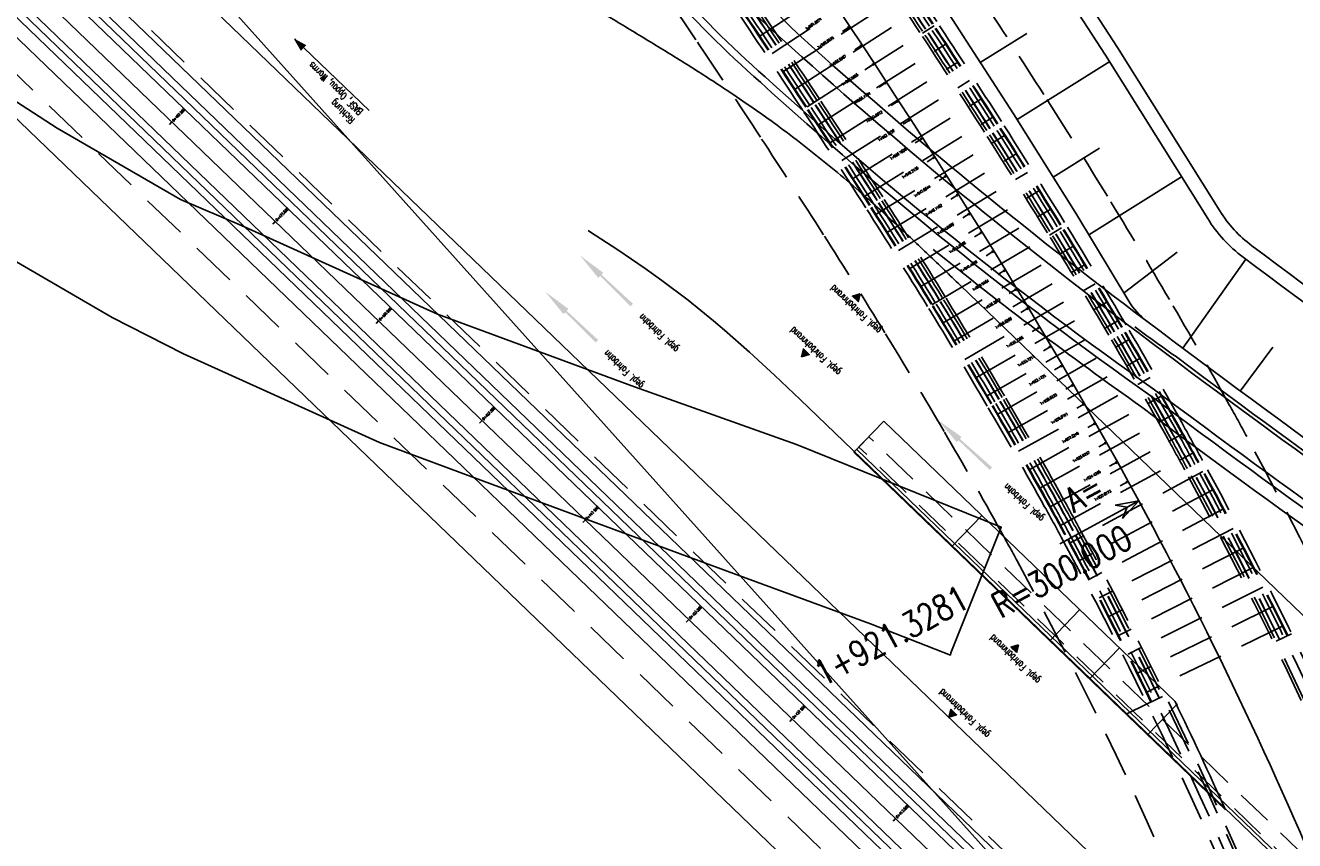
# Model space of a CAD drawing. Header units: metres. Extents: x 3458045 to 3462392, y 5482308 to 5484762.
# Tile 113 of 256: x 3459560 to 3459649, y 5483745 to 5483802. Entities that reach past the tile are written whole.
import ezdxf
from ezdxf.enums import TextEntityAlignment as Align

# ---------------------------------------------------------------- set-up
doc = ezdxf.new("R2010")
doc.units = ezdxf.units.M
for name, pattern in [('AUSGEZOGEN', [2, 1, 1]), ('STRICHPUNKT2', [12.7, 6.35, -3.175, 0, -3.175]), ('VERDECKT', [9.525, 6.35, -3.175]), ('VERDECKT2', [4.7625, 3.175, -1.5875])]:
    doc.linetypes.add(name, pattern=pattern)
doc.layers.get('0').update_dxf_attribs({"linetype": 'CONTINUOUS'})
for name, color, linetype in [('-SP_AXIS', 7, 'CONTINUOUS'), ('SP_ACHSE_8901', 7, 'CONTINUOUS'), ('SP_ACHSE_8911', 7, 'CONTINUOUS'), ('SP_AXIS', 7, 'CONTINUOUS'), ('SP_BAUGRUBE-VERBAU', 210, 'AUSGEZOGEN'), ('SP_Blockfugen', 2, 'STRICHPUNKT2'), ('SP_BW5xx-BrückenB44', 7, 'CONTINUOUS'), ('SP_BW5xx-StwRheinuferstraße', 7, 'CONTINUOUS'), ('SP_BW5xx-SÜRheinuferstraße', 7, 'CONTINUOUS'), ('SP_StadtbahnFluchtweg', 1, 'CONTINUOUS'), ('SP_TEXT', 2, 'CONTINUOUS'), ('SP_Trogwand_L7+8', 2, 'CONTINUOUS'), ('SP_Tunnelwand_L7+8', 2, 'VERDECKT2'), ('SP_Vb_Planung', 10, 'CONTINUOUS'), ('T__AXIS', 3, 'CONTINUOUS')]:
    doc.layers.add(name, color=color, linetype=linetype)
doc.styles.add('K_ISOCP', font='k_isocp.shx')
doc.styles.add('SIMPLEX8', font='simplexd.shx', dxfattribs={"width": 0.8})
doc.styles.add('SP_F', font='romans.shx', dxfattribs={"width": 0.7, "bigfont": 'sp_f.shx'})
doc.linetypes.add('EISENBAHN', pattern='A,0.15,[130,ltypeshp.shx,S=0.25,R=0,X=0,Y=0],0.15', length=0.3)

# ---------------------------------------------------------------- blocks, each defined once
blk = doc.blocks.new('kmr_i')
at = {"color": 1, "linetype": 'Continuous'}
blk.add_line((0, 0), (0, 1.416438), dxfattribs=at)
at = {"color": 1, "linetype": 'Continuous', "style": 'SIMPLEX8', "width": 0.8}
blk.add_attdef('STATION', text='', height=1, rotation=270.00005842, dxfattribs=at).set_placement((0, -0.50985), align=Align.MIDDLE_LEFT)
blk = doc.blocks.new('kmr_li')
at = {"color": 1, "linetype": 'Continuous'}
blk.add_line((0, 0), (0, 3.571), dxfattribs=at)
at = {"color": 1}
for p, q in [((0, 0), (-0.306, 0.907)), ((-0.306, 0.907), (0, 0.519)), ((0, 0), (0.306, 0.907)), ((0.306, 0.907), (0, 0.519))]:
    blk.add_line(p, q, dxfattribs=at)
at = {"color": 1, "linetype": 'Continuous', "style": 'K_ISOCP'}
blk.add_attdef('STATION', text='', height=1, rotation=270.0001, dxfattribs=at).set_placement((0, 4.404), align=Align.MIDDLE_RIGHT)
blk.add_attdef('PARAUL', text='', height=1, rotation=270.0001, dxfattribs=at).set_placement((-0.5, 1), align=Align.TOP_RIGHT)
blk.add_attdef('PARAOL', text='', height=1, rotation=270.0001, dxfattribs=at).set_placement((0.5, 1), align=Align.BOTTOM_RIGHT)

msp = doc.modelspace()

# ---------------------------------------------------------------- hatches: boundary and pattern name
at = {"layer": 'SP_BW5xx-StwRheinuferstraße'}
for points in [[(3459600.1, 5483784.5924), (3459600.2245, 5483784.7223), (3459602.356, 5483782.6106), (3459602.5221, 5483782.7839), (3459600.3214, 5483784.8234), (3459600.4459, 5483784.9534), (3459598.8289, 5483786.1566)], [(3459597.6722, 5483782.0713), (3459597.7967, 5483782.2013), (3459599.9282, 5483780.0896), (3459600.0942, 5483780.2629), (3459597.8936, 5483782.3024), (3459598.0181, 5483782.4323), (3459596.4011, 5483783.6356)], [(3459625.0756, 5483773.1415), (3459625.1972, 5483773.2741), (3459627.375, 5483771.2102), (3459627.5372, 5483771.3872), (3459625.2918, 5483773.3774), (3459625.4134, 5483773.51), (3459623.7701, 5483774.6771)]]:
    msp.add_hatch(color=154, dxfattribs=at).paths.add_polyline_path(points)
at = {"layer": 'SP_TEXT', "linetype": 'AUSGEZOGEN'}
h = msp.add_hatch(color=154, dxfattribs=at)
h.dxf.hatch_style = 1
h.paths.add_polyline_path([(3459578.9568, 5483801.2515), (3459579.4215, 5483800.4705), (3459579.7547, 5483800.8165)])
at = {"layer": 'SP_TEXT'}
h = msp.add_hatch(color=154, dxfattribs=at)
h.dxf.hatch_style = 1
h.paths.add_polyline_path([(3459618.3431, 5483783.4879), (3459618.2108, 5483782.9364), (3459617.8029, 5483783.3151)])
h = msp.add_hatch(color=154, dxfattribs=at)
h.dxf.hatch_style = 1
h.paths.add_polyline_path([(3459614.262, 5483779.091), (3459614.8022, 5483779.2638), (3459614.3944, 5483779.6425)])
h = msp.add_hatch(color=154, dxfattribs=at)
h.dxf.hatch_style = 1
h.paths.add_polyline_path([(3459629.3806, 5483759.0183), (3459629.2383, 5483758.4693), (3459628.8374, 5483758.8554)])
h = msp.add_hatch(color=154, dxfattribs=at)
h.dxf.hatch_style = 1
h.paths.add_polyline_path([(3459624.5249, 5483753.9762), (3459625.0681, 5483754.1391), (3459624.6673, 5483754.5252)])

# ---------------------------------------------------------------- linework, layer by layer
at = {"layer": '-SP_AXIS'}
msp.add_lwpolyline([(3459662.4741, 5483708.2387, 0.0548671), (3459637.7573, 5483769.0505), (3459637.017, 5483770.4113), (3459636.2698, 5483771.7684), (3459635.516, 5483773.1219), (3459634.7557, 5483774.4717), (3459633.9892, 5483775.818), (3459633.2167, 5483777.1608), (3459632.4382, 5483778.5002), (3459631.6541, 5483779.8363), (3459630.8645, 5483781.1691), (3459630.0696, 5483782.4988), (3459629.2695, 5483783.8255), (3459628.4646, 5483785.1491), (3459627.6549, 5483786.4699), (3459626.8406, 5483787.7878), (3459626.0219, 5483789.103), (3459625.1991, 5483790.4156), (3459624.3722, 5483791.7257), (3459623.5415, 5483793.0333), (3459622.7071, 5483794.3386), (3459621.8692, 5483795.6417), (3459621.0281, 5483796.9426), (3459620.1838, 5483798.2415), (3459619.3365, 5483799.5385), (3459618.4864, 5483800.8336), (3459617.6338, 5483802.1271), (3459616.7787, 5483803.4189)], format="xyb", dxfattribs=at)
at = {"layer": 'SP_ACHSE_8901'}
msp.add_lwpolyline([(3459478.4179, 5483881.5975), (3459663.5917, 5483703.287, -0.0763528), (3459773.4733, 5483559.3038, -0.0026415)], format="xyb", dxfattribs=at)
at = {"layer": 'SP_ACHSE_8911'}
msp.add_lwpolyline([(3459777.2173, 5483559.7474, 0.0769413), (3459666.0197, 5483705.8087), (3459480.8452, 5483884.1198, 0.0146052)], format="xyb", dxfattribs=at)
at = {"layer": 'SP_AXIS'}
for points in [[(3459462.9996, 5483888.6898), (3459657.2317, 5483701.6383, -0.0004357), (3459663.6067, 5483695.4918, -0.001307), (3459669.9603, 5483689.3232, -0.0021783), (3459676.2707, 5483683.1104, -0.0030497), (3459682.5157, 5483676.832, -0.003921), (3459688.6726, 5483670.4671, -0.0047924), (3459694.7177, 5483663.996, -0.0018941), (3459696.8141, 5483661.6896, -0.028225), (3459725.0993, 5483626.531, -0.0018941), (3459726.9033, 5483623.9892, -0.0047924), (3459731.9296, 5483616.6986, -0.003921), (3459736.8282, 5483609.3214, -0.0030497), (3459741.6235, 5483601.8767, -0.0021783), (3459746.3407, 5483594.3821, -0.001307), (3459751.0056, 5483586.8549, -0.0004357), (3459755.6442, 5483579.3114, 0.0003596)], [(3459777.2173, 5483559.7474, 0.0769413), (3459666.0197, 5483705.8087), (3459480.8452, 5483884.1198, 0.0146052)], [(3459478.4179, 5483881.5975), (3459663.5917, 5483703.287, -0.0763528), (3459773.4733, 5483559.3038, -0.0026415)], [(3459769.2766, 5483584.2553, -0.0008234), (3459761.9942, 5483596.2792, -0.0002745), (3459754.7382, 5483608.319, 0.0005709), (3459751.2476, 5483614.1058, 0.0017127), (3459747.7306, 5483619.8765, 0.0028544), (3459744.1611, 5483625.6149, 0.0039962), (3459740.5133, 5483631.3038, 0.0047547), (3459737.0195, 5483636.5476, 0.0377955), (3459708.7845, 5483671.9589, 0.0047547), (3459704.4503, 5483676.5326, 0.0039962), (3459699.7165, 5483681.3556, 0.0028544), (3459694.917, 5483686.1133, 0.0017127), (3459690.0743, 5483690.827, 0.0005709), (3459685.2101, 5483695.5185), (3459504.9574, 5483869.1071, 0.0004357)]]:
    msp.add_lwpolyline(points, format="xyb", dxfattribs=at)
at = {"layer": 'SP_BAUGRUBE-VERBAU'}
msp.add_lwpolyline([(3459341.468, 5484052.8071), (3459347.0418, 5484045.415, 0.0305905), (3459387.6199, 5483997.9406, 0.0033195), (3459392.6972, 5483992.7587, 0.0036712), (3459399.4886, 5483986.0199, 0.0028553), (3459406.3495, 5483979.3877, 0.0020395), (3459413.2575, 5483972.8395, 0.0012237), (3459420.1906, 5483966.353, 0.0004079), (3459427.1272, 5483959.9055, -0.0003675), (3459434.8098, 5483952.7653, -0.0011024), (3459442.4557, 5483945.6172, -0.0018373), (3459450.0438, 5483938.4392, -0.0025722), (3459457.5525, 5483931.2097, -0.002454), (3459463.2084, 5483925.6523, -0.014563), (3459493.0041, 5483894.304), (3459664.6047, 5483702.8955, -0.0455504)], format="xyb", dxfattribs=at)
at = {"layer": 'SP_Blockfugen', "color": 154}
msp.add_lwpolyline([(3459629.3806, 5483759.0183), (3459629.2383, 5483758.4693), (3459628.8374, 5483758.8554), (3459629.3806, 5483759.0183)], dxfattribs=at)
at = {"layer": 'SP_BW5xx-BrückenB44', "color": 96, "linetype": 'AUSGEZOGEN'}
for points in [[(3459637.722, 5483780.784, -0.023008), (3459613.5623, 5483800.6569, -0.064909), (3459601.3407, 5483814.5765, -0.0006717), (3459601.2648, 5483814.7115, 0.079679), (3459596.2735, 5483820.8038, 0.0949647), (3459592.5887, 5483823.4802, 0.1401329), (3459592.5887, 5483823.4802, 0.0028822)], [(3459698.6759, 5483729.9659, 0.3073351), (3459696.12, 5483737.5913, -0.0251875), (3459638.56, 5483776.3955, -0.0307851), (3459611.3954, 5483798.2346, -0.0652306), (3459598.5718, 5483812.8704, -0.001074), (3459598.4434, 5483813.0982, 0.0806273), (3459594.0369, 5483818.4429, 0.047882), (3459591.6909, 5483820.4249, 0.017869), (3459590.91, 5483820.9938, 0.017869)], [(3459699.1574, 5483729.8311, 0.3083193), (3459696.401, 5483738.0056, -0.0251997), (3459638.8545, 5483776.7996, -0.0307952), (3459611.7288, 5483798.6072, -0.0651832), (3459598.9977, 5483813.1329, -0.0010155), (3459598.8774, 5483813.3465, 0.0804592), (3459594.3811, 5483818.806, 0.0473664), (3459591.9879, 5483820.8275, 0.0176032), (3459591.1898, 5483821.4082, 0.0176032)], [(3459710.8095, 5483726.5695, 0.3192093), (3459703.0649, 5483748.1171, -0.0256012), (3459645.6329, 5483786.8412, -0.0921322), (3459643.409, 5483789.264), (3459636.2857, 5483800.6542), (3459631.7138, 5483807.7264), (3459631.2678, 5483808.3977, 0.3624318), (3459617.7567, 5483812.4142, 0.3624318)], [(3459709.8465, 5483726.839, 0.318733), (3459702.5204, 5483747.2776, -0.0255889), (3459645.0322, 5483786.0417, -0.0921322), (3459642.5611, 5483788.7338), (3459635.4419, 5483800.1176), (3459630.8774, 5483807.1782), (3459630.4349, 5483807.8443, 0.4142136), (3459616.5717, 5483810.6396), (3459617.7378, 5483811.4144)], [(3459638.3211, 5483781.5847, -0.0230131), (3459614.2273, 5483801.4038, -0.0119654), (3459603.9498, 5483811.7294, -0.0564028)], [(3459702.5278, 5483728.8877, 0.3132504), (3459698.3508, 5483740.917, -0.0264617), (3459638.3259, 5483781.5811, -0.0950915), (3459637.065, 5483782.9821), (3459633.442, 5483788.9821), (3459629.0285, 5483796.0395), (3459624.5208, 5483803.0122), (3459618.7325, 5483811.7243)], [(3459696.9028, 5483727.9193), (3459697.7247, 5483730.278, 0.3030608), (3459695.5553, 5483736.764, -0.0251621), (3459637.9712, 5483775.5871, -0.0160271), (3459623.4392, 5483786.5817, -0.0160271)], [(3459701.5648, 5483729.1572, 0.3121036), (3459697.7964, 5483740.0836, -0.0264455), (3459637.722, 5483780.784)]]:
    msp.add_lwpolyline(points, format="xyb", dxfattribs=at)
at = {"layer": 'SP_BW5xx-BrückenB44', "color": 96}
for points in [[(3459692.3904, 5483728.8078, -0.0739231), (3459673.0358, 5483739.2307, -0.0049605), (3459671.8027, 5483740.1713, -0.0094645), (3459669.1092, 5483742.3541, -0.0073612), (3459666.455, 5483744.6572, -0.005258), (3459663.8271, 5483747.0564, -0.0031548), (3459661.2078, 5483749.5297, -0.0010516), (3459658.5775, 5483752.0557), (3459625.3166, 5483784.0869, 0.0012739), (3459623.1155, 5483786.1994, 0.0038217), (3459620.8508, 5483788.3291, 0.0063696), (3459618.5035, 5483790.448, 0.0061131), (3459616.7615, 5483791.942, 0.0208499), (3459611.1219, 5483796.2701, 0.0061131), (3459609.228, 5483797.5663, 0.0063696), (3459606.5722, 5483799.2868, 0.0038217), (3459603.9292, 5483800.9235, 0.0012739), (3459601.3153, 5483802.5054, -0.0012739), (3459598.7472, 5483804.0597, -0.0038217), (3459596.2406, 5483805.6118, -0.0063696), (3459593.8111, 5483807.1856, -0.0061131), (3459592.1328, 5483808.3344, -0.0063985), (3459590.5827, 5483809.4543, -0.0063985)], [(3459701.8056, 5483729.0898, 0.3124056), (3459697.9352, 5483740.2918, -0.0252622), (3459640.4737, 5483779.0227, -0.0032924), (3459637.4762, 5483781.1718, -0.0032924)]]:
    msp.add_lwpolyline(points, format="xyb", dxfattribs=at)
at = {"layer": 'SP_BW5xx-BrückenB44', "color": 96, "linetype": 'AUSGEZOGEN'}
for points in [[(3459626.7169, 5483799.6152), (3459629.9494, 5483801.6368)], [(3459629.2795, 5483795.6381), (3459635.7446, 5483799.6813)], [(3459631.7896, 5483791.6244), (3459635.0222, 5483793.646)], [(3459634.2782, 5483787.5972), (3459640.7434, 5483791.6404)], [(3459636.7757, 5483783.5829), (3459640.427, 5483786.3991)], [(3459640.8258, 5483779.6962), (3459645.2174, 5483785.9026)], [(3459647.0973, 5483779.7693), (3459644.8359, 5483776.7096)], [(3459688.019, 5483716.3108), (3459687.9797, 5483716.3243), (3459685.3768, 5483717.3076), (3459682.8064, 5483718.3727), (3459680.2709, 5483719.5185), (3459677.7729, 5483720.744), (3459675.3149, 5483722.0478), (3459672.8994, 5483723.4286), (3459670.5287, 5483724.8852), (3459668.2052, 5483726.4159), (3459665.9395, 5483728.0136), (3459665.1049, 5483728.6296), (3459662.9223, 5483730.312), (3459660.8035, 5483732.0405), (3459658.7504, 5483733.7979), (3459656.756, 5483735.574), (3459654.8131, 5483737.3594), (3459652.9144, 5483739.1454), (3459651.0525, 5483740.9238), (3459649.3916, 5483742.5215), (3459618.1144, 5483772.6424)]]:
    msp.add_lwpolyline(points, dxfattribs=at)
at = {"layer": 'SP_BW5xx-BrückenB44', "color": 96}
msp.add_lwpolyline([(3459649.2287, 5483742.3522), (3459615.9707, 5483774.3806), (3459614.1684, 5483776.1121), (3459612.3954, 5483777.7915), (3459610.6418, 5483779.4059), (3459608.8907, 5483780.9503), (3459608.1255, 5483781.5988), (3459606.3535, 5483783.033), (3459604.54, 5483784.4083), (3459603.3749, 5483785.2452), (3459601.4689, 5483786.5442), (3459599.4889, 5483787.8236), (3459599.3866, 5483787.8873)], dxfattribs=at)
at = {"layer": 'SP_BW5xx-BrückenB44', "color": 96, "linetype": 'VERDECKT', "ltscale": 0.4, "flags": 128}
for points in [[(3459679.6369, 5483721.1829), (3459678.3253, 5483721.8263), (3459675.9012, 5483723.1121), (3459673.519, 5483724.4739), (3459671.1811, 5483725.9103), (3459668.8897, 5483727.42), (3459666.6504, 5483728.999), (3459665.8366, 5483729.5996), (3459663.6774, 5483731.264), (3459661.5827, 5483732.9729), (3459659.5495, 5483734.7132), (3459657.5711, 5483736.4751), (3459655.6404, 5483738.2493), (3459653.7502, 5483740.0273), (3459651.8933, 5483741.8009), (3459650.2339, 5483743.3971), (3459618.9572, 5483773.5175)], [(3459679.1965, 5483720.2851), (3459677.8706, 5483720.9355), (3459675.4186, 5483722.2361), (3459673.009, 5483723.6136), (3459670.6441, 5483725.0666), (3459668.3264, 5483726.5936), (3459666.0653, 5483728.188), (3459665.2344, 5483728.8012), (3459663.0559, 5483730.4804), (3459660.9414, 5483732.2055), (3459658.8918, 5483733.9599), (3459656.9002, 5483735.7335), (3459654.9595, 5483737.5169), (3459653.0623, 5483739.3015), (3459651.2013, 5483741.079), (3459649.5406, 5483742.6765), (3459618.2635, 5483772.7972)]]:
    msp.add_lwpolyline(points, dxfattribs=at)
at = {"layer": 'SP_BW5xx-SÜRheinuferstraße', "color": 96, "linetype": 'VERDECKT2'}
for p, q in [((3459611.3872, 5483801.4747), (3459620.171, 5483807.2276)), ((3459612.2108, 5483800.2412), (3459621.0116, 5483805.9679)), ((3459613.0307, 5483799.0052), (3459621.8485, 5483804.7057)), ((3459613.8469, 5483797.7668), (3459622.6816, 5483803.4411)), ((3459614.6594, 5483796.526), (3459623.511, 5483802.1739)), ((3459615.4683, 5483795.2827), (3459624.3366, 5483800.9043)), ((3459616.2734, 5483794.0371), (3459625.1584, 5483799.6323)), ((3459617.0748, 5483792.7891), (3459625.9765, 5483798.3578)), ((3459617.8725, 5483791.5386), (3459626.7907, 5483797.0809)), ((3459618.6665, 5483790.2859), (3459627.6011, 5483795.8015)), ((3459619.4568, 5483789.0307), (3459628.4078, 5483794.5198)), ((3459620.2433, 5483787.7733), (3459629.2106, 5483793.2357)), ((3459621.0261, 5483786.5135), (3459630.0095, 5483791.9492)), ((3459621.8051, 5483785.2513), (3459630.8047, 5483790.6603)), ((3459622.5803, 5483783.9869), (3459631.596, 5483789.369)), ((3459623.3518, 5483782.7201), (3459632.3835, 5483788.0754)), ((3459624.1196, 5483781.4511), (3459633.1671, 5483786.7795)), ((3459624.8835, 5483780.1798), (3459633.9469, 5483785.4813)), ((3459625.6437, 5483778.9062), (3459634.7227, 5483784.1807)), ((3459626.4, 5483777.6303), (3459635.4948, 5483782.8778)), ((3459627.1526, 5483776.3523), (3459636.2629, 5483781.5726)), ((3459627.9014, 5483775.0719), (3459637.0272, 5483780.2652)), ((3459628.6463, 5483773.7894), (3459637.7875, 5483778.9555)), ((3459629.3875, 5483772.5047), (3459638.544, 5483777.6435)), ((3459630.1248, 5483771.2177), (3459639.2965, 5483776.3293)), ((3459630.8582, 5483769.9286), (3459640.0452, 5483775.0129)), ((3459631.5879, 5483768.6373), (3459640.7899, 5483773.6942)), ((3459632.3137, 5483767.3438), (3459641.5307, 5483772.3733)), ((3459642.2209, 5483771.1014), (3459632.9802, 5483766.1155)), ((3459642.9112, 5483769.8146), (3459633.6346, 5483764.8958)), ((3459643.6252, 5483768.468), (3459634.3241, 5483763.5956)), ((3459644.3325, 5483767.1177), (3459635.0071, 5483762.2919)), ((3459645.033, 5483765.764), (3459635.6836, 5483760.9848)), ((3459645.7267, 5483764.4067), (3459636.3535, 5483759.6744)), ((3459646.4136, 5483763.046), (3459637.0169, 5483758.3606)), ((3459647.0937, 5483761.6819), (3459637.6737, 5483757.0436)), ((3459647.767, 5483760.3144), (3459638.3239, 5483755.7232)), ((3459648.4105, 5483759.7934), (3459647.3313, 5483759.2687)), ((3459636.4057, 5483758.7966), (3459634.3265, 5483756.6404)), ((3459634.3265, 5483756.6404), (3459640.2145, 5483750.9625)), ((3459638.3379, 5483754.8961), (3459639.4171, 5483755.4208)), ((3459638.3379, 5483754.8961), (3459636.8736, 5483754.1842))]:
    msp.add_line(p, q, dxfattribs=at)
for points in [[(3459684.918, 5483631.2218, 0.0340566), (3459676.1686, 5483689.5826, 0.0056643), (3459674.1154, 5483698.4335, 0.0065321), (3459671.8389, 5483707.2633, 0.0036749), (3459670.5784, 5483711.7658, 0.0197576), (3459662.9094, 5483734.9164, 0.0344244), (3459645.279, 5483773.5398, 0.0020038), (3459644.0662, 5483775.7542, 0.0061011), (3459639.8927, 5483783.0847, 0.0051625), (3459635.5731, 5483790.2892, 0.0042238), (3459631.1363, 5483797.3837, 0.0032852), (3459626.6112, 5483804.3834, 0.0023466), (3459622.0256, 5483811.3045, 0.0006441), (3459619.9172, 5483814.4457)], [(3459649.902, 5483729.4457, 0.0348886), (3459632.8852, 5483766.8165, 0.0020038), (3459631.7268, 5483768.9314, 0.0061011), (3459627.7255, 5483775.9594, 0.0051625), (3459623.5556, 5483782.9142, 0.0042238), (3459619.2451, 5483789.8067, 0.0032852), (3459614.8206, 5483796.6508, 0.0023466), (3459610.3081, 5483803.4616, 0.0014079), (3459605.7332, 5483810.2551, 0.0001243), (3459604.5129, 5483812.0552, 0.0000502)], [(3459650.464, 5483729.6557, 0.0348886), (3459633.4126, 5483767.1026, 0.0020038), (3459632.2519, 5483769.2217, 0.0061011), (3459628.2432, 5483776.2626, 0.0051625), (3459624.067, 5483783.228, 0.0042238), (3459619.7511, 5483790.1292, 0.0032852), (3459615.3223, 5483796.9799, 0.0023466), (3459610.8067, 5483803.7953, 0.0014079), (3459606.2299, 5483810.5917, 0.0001243), (3459605.0096, 5483812.3919, 0.0000502)], [(3459650.6514, 5483729.7257, 0.0004636), (3459650.4592, 5483730.2387, 0.0344244), (3459633.5884, 5483767.198, 0.0020038), (3459632.4269, 5483769.3185, 0.0061011), (3459628.4158, 5483776.3637, 0.0051625), (3459624.2374, 5483783.3326, 0.0042238), (3459619.9198, 5483790.2366, 0.0032852), (3459615.4896, 5483797.0896, 0.0023466), (3459610.9729, 5483803.9066, 0.0014079), (3459606.3955, 5483810.7038, 0.0001243), (3459605.1752, 5483812.5041, 0.0001243)], [(3459680.7911, 5483631.3848, 0.0337681), (3459672.1646, 5483688.7002, 0.0056643), (3459670.1322, 5483697.4618, 0.0065321), (3459667.8824, 5483706.1879, 0.0036749), (3459666.6384, 5483710.6316, 0.0197576), (3459659.0714, 5483733.4744, 0.0344244), (3459641.6751, 5483771.5848, 0.0020038), (3459640.4781, 5483773.7702, 0.0061011), (3459636.3547, 5483781.0128, 0.0051625), (3459632.0786, 5483788.1447, 0.0042238), (3459627.6786, 5483795.1805, 0.0032852), (3459623.1827, 5483802.1349, 0.0023466), (3459618.6183, 5483809.0239, 0.0006438), (3459616.5168, 5483812.155)], [(3459681.4297, 5483630.9355, 0.034059), (3459672.7506, 5483688.8293, 0.0056643), (3459670.7151, 5483697.604, 0.0065321), (3459668.4614, 5483706.3453, 0.0036749), (3459667.215, 5483710.7976, 0.0197576), (3459659.633, 5483733.6854, 0.0344244), (3459642.2025, 5483771.8709, 0.0020038), (3459641.0032, 5483774.0606, 0.0061011), (3459636.8724, 5483781.316, 0.0051625), (3459632.59, 5483788.4585, 0.0042238), (3459628.1846, 5483795.5029, 0.0032852), (3459623.6844, 5483802.464, 0.0023466), (3459619.117, 5483809.3577, 0.0006438), (3459617.0144, 5483812.4902)], [(3459649.3399, 5483729.2357, 0.0348886), (3459632.3578, 5483766.5304, 0.0020038), (3459631.2017, 5483768.6411, 0.0061011), (3459627.2077, 5483775.6562, 0.0051625), (3459623.0442, 5483782.6004, 0.0042238), (3459618.7391, 5483789.4843, 0.0032852), (3459614.3189, 5483796.3218, 0.0023466), (3459609.8095, 5483803.1279, 0.0014079), (3459605.2365, 5483809.9186, 0.0001243), (3459604.0163, 5483811.7186, 0.0001243)], [(3459680.0344, 5483630.821, 0.0340599), (3459671.3834, 5483688.5281, 0.0056643), (3459669.355, 5483697.2722, 0.0065321), (3459667.1104, 5483705.9781, 0.0036749), (3459665.8697, 5483710.4103, 0.0197576), (3459658.3225, 5483733.193, 0.0344244), (3459640.9719, 5483771.2033, 0.0020038), (3459639.778, 5483773.3831, 0.0061011), (3459635.6643, 5483780.6085, 0.0051625), (3459631.3968, 5483787.7263, 0.0042238), (3459627.0039, 5483794.7506, 0.0032852), (3459622.5138, 5483801.6962, 0.0023466), (3459617.9535, 5483808.579, 0.0006438), (3459615.8533, 5483811.708)], [(3459680.2337, 5483630.8374, 0.0340598), (3459671.5787, 5483688.5711, 0.0056643), (3459669.5493, 5483697.3196, 0.0065321), (3459667.3034, 5483706.0305, 0.0036749), (3459666.0619, 5483710.4656, 0.0197576), (3459658.5097, 5483733.2634, 0.0344244), (3459641.1477, 5483771.2987, 0.0020038), (3459639.9531, 5483773.4799, 0.0061011), (3459635.8369, 5483780.7096, 0.0051625), (3459631.5672, 5483787.8309, 0.0042238), (3459627.1726, 5483794.8581, 0.0032852), (3459622.681, 5483801.8059, 0.0023466), (3459618.1197, 5483808.6902, 0.0006438), (3459616.0192, 5483811.8198)], [(3459647.5561, 5483759.378, 0.0111249), (3459641.3675, 5483771.4179, 0.0020038), (3459640.1719, 5483773.6009, 0.0061011), (3459636.0527, 5483780.8359, 0.0051625), (3459631.7803, 5483787.9616, 0.0042238), (3459627.3834, 5483794.9924, 0.0032852), (3459622.89, 5483801.943, 0.0023466), (3459618.3275, 5483808.8293, 0.0005016), (3459616.6911, 5483811.2687)], [(3459647.5741, 5483759.3867, 0.0111249), (3459641.3851, 5483771.4274, 0.0020038), (3459640.1894, 5483773.6106, 0.0061011), (3459636.0699, 5483780.846, 0.0051625), (3459631.7974, 5483787.9721, 0.0042238), (3459627.4003, 5483795.0032, 0.0032852), (3459622.9068, 5483801.954, 0.0023466), (3459618.3441, 5483808.8404, 0.0005016), (3459616.7078, 5483811.2798)], [(3459648.0957, 5483759.6403, 0.0111249), (3459641.8949, 5483771.704, 0.0020038), (3459640.6969, 5483773.8912, 0.0061011), (3459636.5704, 5483781.1391, 0.0051625), (3459632.2917, 5483788.2755, 0.0042238), (3459627.8894, 5483795.3148, 0.0032852), (3459623.3918, 5483802.272, 0.0023466), (3459618.8261, 5483809.163, 0.0005013), (3459617.1901, 5483811.6019)], [(3459648.1407, 5483759.6622, 0.0111249), (3459641.9388, 5483771.7278, 0.0020038), (3459640.7407, 5483773.9154, 0.0061011), (3459636.6135, 5483781.1644, 0.0051625), (3459632.3343, 5483788.3016, 0.0042238), (3459627.9316, 5483795.3417, 0.0032852), (3459623.4336, 5483802.2995, 0.0023466), (3459618.8677, 5483809.1908, 0.0005013), (3459617.2317, 5483811.6297)], [(3459646.0661, 5483728.0126, 0.0348886), (3459629.2858, 5483764.864, 0.0020038), (3459628.1433, 5483766.95, 0.0061011), (3459624.192, 5483773.8901, 0.0051625), (3459620.0656, 5483780.7724, 0.0042238), (3459615.7918, 5483787.6063, 0.0032852), (3459611.3965, 5483794.4052, 0.0023466), (3459606.9052, 5483801.1839, 0.0014079), (3459602.3432, 5483807.9583, 0.0001244), (3459601.1234, 5483809.7577, 0.0000502)], [(3459638.6077, 5483755.0273, 0.0111249), (3459632.6215, 5483766.6734, 0.0020038), (3459631.4643, 5483768.7863, 0.0061011), (3459627.4666, 5483775.8078, 0.0051625), (3459623.2999, 5483782.7573, 0.0042238), (3459618.9921, 5483789.6455, 0.0032852), (3459614.5698, 5483796.4863, 0.0023466), (3459610.0588, 5483803.2947, 0.0005069), (3459608.4164, 5483805.7431)], [(3459638.6527, 5483755.0492, 0.0111249), (3459632.6654, 5483766.6973, 0.0020038), (3459631.508, 5483768.8104, 0.0061011), (3459627.5097, 5483775.833, 0.0051625), (3459623.3425, 5483782.7834, 0.0042238), (3459619.0343, 5483789.6724, 0.0032852), (3459614.6116, 5483796.5137, 0.0023466), (3459610.1003, 5483803.3225, 0.0005069), (3459608.458, 5483805.7708)], [(3459639.1743, 5483755.3028, 0.0111249), (3459633.1752, 5483766.9738, 0.0020038), (3459632.0156, 5483769.0911, 0.0061011), (3459628.0102, 5483776.1261, 0.0051625), (3459623.8369, 5483783.0868, 0.0042238), (3459619.5234, 5483789.9841, 0.0032852), (3459615.0966, 5483796.8318, 0.0023466), (3459610.5823, 5483803.6452, 0.0005066), (3459608.9403, 5483806.0929)], [(3459639.1923, 5483755.3115, 0.0111249), (3459633.1928, 5483766.9834, 0.0020038), (3459632.0331, 5483769.1008, 0.0061011), (3459628.0275, 5483776.1363, 0.0051625), (3459623.8539, 5483783.0973, 0.0042238), (3459619.5403, 5483789.9948, 0.0032852), (3459615.1133, 5483796.8428, 0.0023466), (3459610.5989, 5483803.6563, 0.0005066), (3459608.957, 5483806.104)]]:
    msp.add_lwpolyline(points, format="xyb", dxfattribs=at)
at = {"layer": 'SP_BW5xx-SÜRheinuferstraße', "color": 40}
msp.add_lwpolyline([(3459557.535, 5483786.8675), (3459566.2244, 5483781.8378), (3459571.1924, 5483779.3039), (3459578.9491, 5483775.7973), (3459584.8606, 5483773.1249), (3459591.47, 5483770.6585), (3459599.2626, 5483767.7664), (3459610.3944, 5483763.6641), (3459619.0756, 5483760.47), (3459624.6375, 5483758.2995), (3459624.6699, 5483758.459), (3459628.1723, 5483767.2119), (3459613.9015, 5483772.9709), (3459602.6346, 5483776.9902), (3459588.9035, 5483782.0571), (3459575.2381, 5483788.2423), (3459570.9965, 5483790.0523), (3459562.4004, 5483795.0219), (3459555.4415, 5483799.5239)], dxfattribs=at)
at = {"layer": 'SP_BW5xx-SÜRheinuferstraße', "color": 96, "ltscale": 0.3, "flags": 128}
for points in [[(3459619.9977, 5483774.598), (3459617.9167, 5483772.4371)], [(3459640.2889, 5483755.0569), (3459619.9977, 5483774.598)], [(3459643.8071, 5483747.5039), (3459617.9167, 5483772.4371)]]:
    msp.add_lwpolyline(points, dxfattribs=at)
at = {"layer": 'SP_BW5xx-SÜRheinuferstraße', "color": 96, "linetype": 'VERDECKT', "ltscale": 0.4, "flags": 128}
msp.add_lwpolyline([(3459618.9572, 5483773.5175), (3459618.2635, 5483772.7972)], dxfattribs=at)
at = {"layer": 'SP_BW5xx-SÜRheinuferstraße', "color": 96, "flags": 128}
for points in [[(3459626.8185, 5483768.0294), (3459624.7375, 5483765.8685)], [(3459633.6393, 5483761.4607), (3459631.5583, 5483759.2999)], [(3459640.46, 5483754.8921), (3459638.379, 5483752.7313)]]:
    msp.add_lwpolyline(points, dxfattribs=at).dxf.unprotected_set("ltscale", 0)
at = {"layer": 'SP_BW5xx-SÜRheinuferstraße', "color": 96, "linetype": 'AUSGEZOGEN'}
msp.add_lwpolyline([(3459636.4057, 5483758.7966), (3459634.3247, 5483756.6357)], dxfattribs=at)
at = {"layer": 'SP_BW5xx-SÜRheinuferstraße', "color": 96, "ltscale": 0.3}
msp.add_lwpolyline([(3459643.8071, 5483747.5039, 0.0070405), (3459640.2889, 5483755.0569)], format="xyb", dxfattribs=at)
at = {"layer": 'SP_StadtbahnFluchtweg'}
for points in [[(3459770.9868, 5483573.8591, 0.0705157), (3459667.0255, 5483706.8532), (3459481.8509, 5483885.1643, 0.0146052), (3459449.208, 5483914.8096, 0.0024244), (3459443.1423, 5483919.951, 0.0025682), (3459435.0409, 5483926.6787, 0.0018344), (3459426.8839, 5483933.332, 0.0011007), (3459418.6913, 5483939.9347, 0.0003669), (3459410.4827, 5483946.5107, -0.0004089), (3459403.1219, 5483952.4081, -0.0012268), (3459395.7842, 5483958.3265, -0.0020447), (3459388.489, 5483964.2898, -0.0028626), (3459381.2564, 5483970.3214, -0.0036805), (3459374.107, 5483976.444, -0.0033791), (3459368.6904, 5483981.2179, -0.0305085), (3459325.9228, 5484024.4096), (3459319.8219, 5484031.3731)], [(3459765.3996, 5483570.6363, 0.070515), (3459662.5516, 5483702.2071), (3459477.377, 5483880.5182, 0.0146052), (3459445.0129, 5483909.9102, 0.0024244), (3459438.9957, 5483915.0106, 0.0025682), (3459430.9457, 5483921.6955, 0.0018344), (3459422.8254, 5483928.3189, 0.0011007), (3459414.655, 5483934.9038, 0.0003669), (3459406.4537, 5483941.4738, -0.0004089), (3459399.0848, 5483947.3777, -0.0012268), (3459391.7225, 5483953.316, -0.0020447), (3459384.3865, 5483959.3127, -0.0028626), (3459377.0972, 5483965.3916, -0.0036805), (3459369.8756, 5483971.5759, -0.0033791), (3459364.3931, 5483976.408, -0.0305085), (3459321.0714, 5484020.1592), (3459314.9705, 5484027.1227)]]:
    msp.add_lwpolyline(points, format="xyb", dxfattribs=at)
at = {"layer": 'SP_TEXT', "color": 154, "linetype": 'AUSGEZOGEN'}
for points in [[(3459578.9568, 5483801.2515), (3459579.4215, 5483800.4705)], [(3459584.147, 5483796.2532), (3459579.5881, 5483800.6435)]]:
    msp.add_lwpolyline(points, dxfattribs=at)
at = {"layer": 'SP_TEXT', "color": 154}
for points in [[(3459618.3436, 5483783.4902), (3459618.2113, 5483782.9388), (3459617.8035, 5483783.3175), (3459618.3436, 5483783.4902)], [(3459614.2598, 5483779.0903), (3459614.7999, 5483779.263), (3459614.3921, 5483779.6417), (3459614.2598, 5483779.0903)], [(3459624.5249, 5483753.9762), (3459625.0681, 5483754.1391), (3459624.6673, 5483754.5252), (3459624.5249, 5483753.9762)]]:
    msp.add_lwpolyline(points, dxfattribs=at)
at = {"layer": 'SP_Trogwand_L7+8', "color": 1, "linetype": 'VERDECKT2'}
msp.add_lwpolyline([(3459313.5605, 5484025.8859), (3459319.6613, 5484018.9225, 0.0305905), (3459363.2672, 5483974.8987, 0.0033195), (3459368.6704, 5483970.1385, 0.0036712), (3459375.8927, 5483963.9544, 0.0028553), (3459383.1863, 5483957.8724, 0.0020395), (3459390.5307, 5483951.869, 0.0012237), (3459397.9055, 5483945.9206, 0.0004079), (3459405.2911, 5483940.0032, -0.0003675), (3459413.4813, 5483933.4418, -0.0011024), (3459421.6445, 5483926.8625, -0.0018373), (3459429.7612, 5483920.2417, -0.0025722), (3459437.8115, 5483913.5558, -0.002454), (3459443.8899, 5483908.4025, -0.014563), (3459476.0769, 5483879.1664), (3459661.2507, 5483700.8559, -0.0707095), (3459764.0019, 5483569.3047, -0.0707095)], format="xyb", dxfattribs=at)
at = {"layer": 'SP_Tunnelwand_L7+8'}
msp.add_lwpolyline([(3459773.8543, 5483437.9507, -0.0048267), (3459774.0272, 5483438.9405, -0.0102194), (3459774.5464, 5483441.4524, -0.0072994), (3459775.1587, 5483443.9673, -0.0043796), (3459775.8353, 5483446.4883, -0.0014599), (3459776.5472, 5483449.0221), (3459786.6178, 5483484.6011, 0.0010135), (3459787.6513, 5483488.2711, 0.0030406), (3459788.6592, 5483491.9652, 0.0050678), (3459789.6109, 5483495.6897, 0.0070949), (3459790.475, 5483499.4509, 0.0091222), (3459791.2196, 5483503.2528, 0.0111495), (3459791.8118, 5483507.0966, 0.0096243), (3459792.134, 5483509.9866, 0.0966281), (3459789.3676, 5483537.2118, 0.005752), (3459788.8587, 5483538.8251, 0.0123927), (3459787.5017, 5483542.6324, 0.0104385), (3459785.9782, 5483546.3594, 0.0084844), (3459784.3208, 5483550.013, 0.0065303), (3459782.5607, 5483553.6022, 0.0045764), (3459780.7281, 5483557.1386, 0.0026224), (3459778.8515, 5483560.6355, 0.0769413), (3459667.3099, 5483707.1486), (3459482.1353, 5483885.4597, 0.0146052)], format="xyb", dxfattribs=at)
at = {"layer": 'SP_Vb_Planung', "linetype": 'AUSGEZOGEN', "lineweight": 13, "ltscale": 13}
for points in [[(3459777.6566, 5483559.9861, 0.0769413), (3459666.3666, 5483706.1689), (3459481.192, 5483884.48, 0.0146052)], [(3459776.7779, 5483559.5086, 0.0769413), (3459665.6729, 5483705.4486), (3459480.4984, 5483883.7597, 0.0146052)], [(3459478.7647, 5483881.9576), (3459663.9385, 5483703.6472, -0.0763528), (3459773.9123, 5483559.5433, -0.0026415)], [(3459478.0711, 5483881.2373), (3459663.2449, 5483702.9268, -0.0763528), (3459773.0344, 5483559.0643, -0.0026415)]]:
    msp.add_lwpolyline(points, format="xyb", dxfattribs=at)
at = {"layer": 'SP_Vb_Planung', "linetype": 'EISENBAHN', "lineweight": 13, "ltscale": 13}
for points in [[(3459777.2173, 5483559.7474, 0.0769413), (3459666.0197, 5483705.8087), (3459480.8452, 5483884.1198, 0.0146052)], [(3459478.4179, 5483881.5975), (3459663.5917, 5483703.287, -0.0763528), (3459773.4733, 5483559.3038, -0.0026415)]]:
    msp.add_lwpolyline(points, format="xyb", dxfattribs=at)
at = {"layer": 'T__AXIS'}
msp.add_lwpolyline([(3459775.7464, 5483558.7883, 0.0770008), (3459664.8059, 5483704.5483), (3459479.6324, 5483882.859, 0.0145947)], format="xyb", dxfattribs=at)

# ---------------------------------------------------------------- block references
at = {"layer": '-SP_AXIS'}
ref = msp.add_blockref('kmr_li', (3459616.7787, 5483803.4189), dxfattribs=dict(at, xscale=0.1750000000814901, yscale=0.1750000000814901, zscale=0.1750000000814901, rotation=123.6022009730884))
ref.add_attrib('STATION', ' 1+961.6071', dxfattribs={"layer": '0', "color": 1, "linetype": 'Continuous', "height": 0.175, "rotation": 33.602259, "style": 'SIMPLEX8', "width": 0.8}).set_placement((3459615.6322, 5483802.6571), align=Align.MIDDLE_RIGHT)
ref = msp.add_blockref('kmr_li', (3459617.6338, 5483802.1271), dxfattribs=dict(at, xscale=0.1750000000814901, yscale=0.1750000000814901, zscale=0.1750000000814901, rotation=123.5016865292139))
ref.add_attrib('STATION', ' 1+960.0579', dxfattribs={"layer": '0', "color": 1, "linetype": 'Continuous', "height": 0.175, "rotation": 33.501745, "style": 'SIMPLEX8', "width": 0.8}).set_placement((3459616.4859, 5483801.3673), align=Align.MIDDLE_RIGHT)
ref = msp.add_blockref('kmr_li', (3459618.4864, 5483800.8336), dxfattribs=dict(at, xscale=0.1750000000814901, yscale=0.1750000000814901, zscale=0.1750000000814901, rotation=123.3936831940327))
ref.add_attrib('STATION', ' 1+958.5087', dxfattribs={"layer": '0', "color": 1, "linetype": 'Continuous', "height": 0.175, "rotation": 33.393742, "style": 'SIMPLEX8', "width": 0.8}).set_placement((3459617.3371, 5483800.076), align=Align.MIDDLE_RIGHT)
ref = msp.add_blockref('kmr_li', (3459619.3365, 5483799.5385), dxfattribs=dict(at, xscale=0.1750000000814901, yscale=0.1750000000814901, zscale=0.1750000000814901, rotation=123.2781192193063))
ref.add_attrib('STATION', ' 1+956.9595', dxfattribs={"layer": '0', "color": 1, "linetype": 'Continuous', "height": 0.175, "rotation": 33.278178, "style": 'SIMPLEX8', "width": 0.8}).set_placement((3459618.1857, 5483798.7832), align=Align.MIDDLE_RIGHT)
ref = msp.add_blockref('kmr_li', (3459620.1838, 5483798.2415), dxfattribs=dict(at, xscale=0.1750000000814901, yscale=0.1750000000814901, zscale=0.1750000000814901, rotation=123.1550646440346))
ref.add_attrib('STATION', ' 1+955.4104', dxfattribs={"layer": '0', "color": 1, "linetype": 'Continuous', "height": 0.175, "rotation": 33.155123, "style": 'SIMPLEX8', "width": 0.8}).set_placement((3459619.0313, 5483797.4887), align=Align.MIDDLE_RIGHT)
ref = msp.add_blockref('kmr_li', (3459621.0281, 5483796.9426), dxfattribs=dict(at, xscale=0.1750000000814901, yscale=0.1750000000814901, zscale=0.1750000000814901, rotation=123.0245094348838))
ref.add_attrib('STATION', ' 1+953.8612', dxfattribs={"layer": '0', "color": 1, "linetype": 'Continuous', "height": 0.175, "rotation": 33.024568, "style": 'SIMPLEX8', "width": 0.8}).set_placement((3459619.8739, 5483796.1924), align=Align.MIDDLE_RIGHT)
ref = msp.add_blockref('kmr_li', (3459621.8692, 5483795.6417), dxfattribs=dict(at, xscale=0.1750000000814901, yscale=0.1750000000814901, zscale=0.1750000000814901, rotation=122.8864096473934))
ref.add_attrib('STATION', ' 1+952.3120', dxfattribs={"layer": '0', "color": 1, "linetype": 'Continuous', "height": 0.175, "rotation": 32.886468, "style": 'SIMPLEX8', "width": 0.8}).set_placement((3459620.7133, 5483794.8942), align=Align.MIDDLE_RIGHT)
ref = msp.add_blockref('kmr_li', (3459622.7071, 5483794.3386), dxfattribs=dict(at, xscale=0.1750000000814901, yscale=0.1750000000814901, zscale=0.1750000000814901, rotation=122.74084834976))
ref.add_attrib('STATION', ' 1+950.7628', dxfattribs={"layer": '0', "color": 1, "linetype": 'Continuous', "height": 0.175, "rotation": 32.740907, "style": 'SIMPLEX8', "width": 0.8}).set_placement((3459621.5492, 5483793.5941), align=Align.MIDDLE_RIGHT)
ref = msp.add_blockref('kmr_li', (3459623.5415, 5483793.0333), dxfattribs=dict(at, xscale=0.1750000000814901, yscale=0.1750000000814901, zscale=0.1750000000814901, rotation=122.5877184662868))
ref.add_attrib('STATION', ' 1+949.2136', dxfattribs={"layer": '0', "color": 1, "linetype": 'Continuous', "height": 0.175, "rotation": 32.587777, "style": 'SIMPLEX8', "width": 0.8}).set_placement((3459622.3816, 5483792.2919), align=Align.MIDDLE_RIGHT)
ref = msp.add_blockref('kmr_li', (3459624.3722, 5483791.7257), dxfattribs=dict(at, xscale=0.1750000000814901, yscale=0.1750000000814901, zscale=0.1750000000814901, rotation=122.4270808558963))
ref.add_attrib('STATION', ' 1+947.6644', dxfattribs={"layer": '0', "color": 1, "linetype": 'Continuous', "height": 0.175, "rotation": 32.427139, "style": 'SIMPLEX8', "width": 0.8}).set_placement((3459623.2103, 5483790.9875), align=Align.MIDDLE_RIGHT)
ref = msp.add_blockref('kmr_li', (3459625.1991, 5483790.4156), dxfattribs=dict(at, xscale=0.1750000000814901, yscale=0.1750000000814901, zscale=0.1750000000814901, rotation=122.2589741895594))
ref.add_attrib('STATION', ' 1+946.1152', dxfattribs={"layer": '0', "color": 1, "linetype": 'Continuous', "height": 0.175, "rotation": 32.259033, "style": 'SIMPLEX8', "width": 0.8}).set_placement((3459624.035, 5483789.6809), align=Align.MIDDLE_RIGHT)
ref = msp.add_blockref('kmr_li', (3459626.0219, 5483789.103), dxfattribs=dict(at, xscale=0.1750000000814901, yscale=0.1750000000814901, zscale=0.1750000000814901, rotation=122.0833232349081))
ref.add_attrib('STATION', ' 1+944.5660', dxfattribs={"layer": '0', "color": 1, "linetype": 'Continuous', "height": 0.175, "rotation": 32.083382, "style": 'SIMPLEX8', "width": 0.8}).set_placement((3459624.8556, 5483788.3718), align=Align.MIDDLE_RIGHT)
ref = msp.add_blockref('kmr_li', (3459626.8406, 5483787.7878), dxfattribs=dict(at, xscale=0.1750000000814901, yscale=0.1750000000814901, zscale=0.1750000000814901, rotation=121.9001341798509))
ref.add_attrib('STATION', ' 1+943.0168', dxfattribs={"layer": '0', "color": 1, "linetype": 'Continuous', "height": 0.175, "rotation": 31.900193, "style": 'SIMPLEX8', "width": 0.8}).set_placement((3459625.6719, 5483787.0604), align=Align.MIDDLE_RIGHT)
ref = msp.add_blockref('kmr_li', (3459627.6549, 5483786.4699), dxfattribs=dict(at, xscale=0.1750000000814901, yscale=0.1750000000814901, zscale=0.1750000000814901, rotation=121.709495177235))
ref.add_attrib('STATION', ' 1+941.4676', dxfattribs={"layer": '0', "color": 1, "linetype": 'Continuous', "height": 0.175, "rotation": 31.709554, "style": 'SIMPLEX8', "width": 0.8}).set_placement((3459626.4838, 5483785.7463), align=Align.MIDDLE_RIGHT)
ref = msp.add_blockref('kmr_li', (3459628.4646, 5483785.1491), dxfattribs=dict(at, xscale=0.1750000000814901, yscale=0.1750000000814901, zscale=0.1750000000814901, rotation=121.5112395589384))
ref.add_attrib('STATION', ' 1+939.9184', dxfattribs={"layer": '0', "color": 1, "linetype": 'Continuous', "height": 0.175, "rotation": 31.511298, "style": 'SIMPLEX8', "width": 0.8}).set_placement((3459627.291, 5483784.4296), align=Align.MIDDLE_RIGHT)
ref = msp.add_blockref('kmr_li', (3459629.2695, 5483783.8255), dxfattribs=dict(at, xscale=0.1750000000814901, yscale=0.1750000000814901, zscale=0.1750000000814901, rotation=121.3055758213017))
ref.add_attrib('STATION', ' 1+938.3692', dxfattribs={"layer": '0', "color": 1, "linetype": 'Continuous', "height": 0.175, "rotation": 31.305634, "style": 'SIMPLEX8', "width": 0.8}).set_placement((3459628.0934, 5483783.1102), align=Align.MIDDLE_RIGHT)
ref = msp.add_blockref('kmr_li', (3459630.0696, 5483782.4988), dxfattribs=dict(at, xscale=0.1750000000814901, yscale=0.1750000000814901, zscale=0.1750000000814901, rotation=121.0923749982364))
ref.add_attrib('STATION', ' 1+936.8200', dxfattribs={"layer": '0', "color": 1, "linetype": 'Continuous', "height": 0.175, "rotation": 31.092433, "style": 'SIMPLEX8', "width": 0.8}).set_placement((3459628.8908, 5483781.788), align=Align.MIDDLE_RIGHT)
ref = msp.add_blockref('kmr_li', (3459630.8645, 5483781.1691), dxfattribs=dict(at, xscale=0.1750000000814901, yscale=0.1750000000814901, zscale=0.1750000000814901, rotation=120.8716089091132))
ref.add_attrib('STATION', ' 1+935.2708', dxfattribs={"layer": '0', "color": 1, "linetype": 'Continuous', "height": 0.175, "rotation": 30.871667, "style": 'SIMPLEX8', "width": 0.8}).set_placement((3459629.683, 5483780.4628), align=Align.MIDDLE_RIGHT)
ref = msp.add_blockref('kmr_li', (3459631.6541, 5483779.8363), dxfattribs=dict(at, xscale=0.1750000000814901, yscale=0.1750000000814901, zscale=0.1750000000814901, rotation=120.6433570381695))
ref.add_attrib('STATION', ' 1+933.7217', dxfattribs={"layer": '0', "color": 1, "linetype": 'Continuous', "height": 0.175, "rotation": 30.643415, "style": 'SIMPLEX8', "width": 0.8}).set_placement((3459630.4698, 5483779.1347), align=Align.MIDDLE_RIGHT)
ref = msp.add_blockref('kmr_li', (3459632.4382, 5483778.5002), dxfattribs=dict(at, xscale=0.1750000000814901, yscale=0.1750000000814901, zscale=0.1750000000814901, rotation=120.4076150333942))
ref.add_attrib('STATION', ' 1+932.1725', dxfattribs={"layer": '0', "color": 1, "linetype": 'Continuous', "height": 0.175, "rotation": 30.407673, "style": 'SIMPLEX8', "width": 0.8}).set_placement((3459631.251, 5483777.8034), align=Align.MIDDLE_RIGHT)
ref = msp.add_blockref('kmr_li', (3459633.2167, 5483777.1608), dxfattribs=dict(at, xscale=0.1750000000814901, yscale=0.1750000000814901, zscale=0.1750000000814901, rotation=120.1643281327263))
ref.add_attrib('STATION', ' 1+930.6233', dxfattribs={"layer": '0', "color": 1, "linetype": 'Continuous', "height": 0.175, "rotation": 30.164387, "style": 'SIMPLEX8', "width": 0.8}).set_placement((3459632.0265, 5483776.4691), align=Align.MIDDLE_RIGHT)
ref = msp.add_blockref('kmr_li', (3459633.9892, 5483775.818), dxfattribs=dict(at, xscale=0.1750000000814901, yscale=0.1750000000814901, zscale=0.1750000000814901, rotation=119.9135533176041))
ref.add_attrib('STATION', ' 1+929.0741', dxfattribs={"layer": '0', "color": 1, "linetype": 'Continuous', "height": 0.175, "rotation": 29.913612, "style": 'SIMPLEX8', "width": 0.8}).set_placement((3459632.7961, 5483775.1315), align=Align.MIDDLE_RIGHT)
ref = msp.add_blockref('kmr_li', (3459634.7557, 5483774.4717), dxfattribs=dict(at, xscale=0.1750000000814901, yscale=0.1750000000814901, zscale=0.1750000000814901, rotation=119.6552400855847))
ref.add_attrib('STATION', ' 1+927.5249', dxfattribs={"layer": '0', "color": 1, "linetype": 'Continuous', "height": 0.175, "rotation": 29.655299, "style": 'SIMPLEX8', "width": 0.8}).set_placement((3459633.5595, 5483773.7906), align=Align.MIDDLE_RIGHT)
ref = msp.add_blockref('kmr_li', (3459635.516, 5483773.1219), dxfattribs=dict(at, xscale=0.1750000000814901, yscale=0.1750000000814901, zscale=0.1750000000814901, rotation=119.3894200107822))
ref.add_attrib('STATION', ' 1+925.9757', dxfattribs={"layer": '0', "color": 1, "linetype": 'Continuous', "height": 0.175, "rotation": 29.389478, "style": 'SIMPLEX8', "width": 0.8}).set_placement((3459634.3166, 5483772.4463), align=Align.MIDDLE_RIGHT)
ref = msp.add_blockref('kmr_li', (3459636.2698, 5483771.7684), dxfattribs=dict(at, xscale=0.1750000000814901, yscale=0.1750000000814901, zscale=0.1750000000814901, rotation=119.1160636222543))
ref.add_attrib('STATION', ' 1+924.4265', dxfattribs={"layer": '0', "color": 1, "linetype": 'Continuous', "height": 0.175, "rotation": 29.116122, "style": 'SIMPLEX8', "width": 0.8}).set_placement((3459635.0672, 5483771.0986), align=Align.MIDDLE_RIGHT)
ref = msp.add_blockref('kmr_li', (3459637.7573, 5483769.0505), dxfattribs=dict(at, xscale=1.75, yscale=1.75, zscale=1.75, rotation=118.5468747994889))
ref.add_attrib('STATION', ' 1+921.3281', dxfattribs={"layer": '0', "color": 1, "linetype": 'Continuous', "height": 1.75, "rotation": 28.546933, "style": 'SIMPLEX8', "width": 0.8}).set_placement((3459625.6652, 5483762.4722), align=Align.MIDDLE_RIGHT)
ref.add_attrib('PARAOL', 'A=', dxfattribs={"layer": '0', "color": 1, "linetype": 'Continuous', "height": 1.75, "rotation": 28.546933, "style": 'SIMPLEX8', "width": 0.8}).set_placement((3459635.8019, 5483768.9828), align=Align.BOTTOM_RIGHT)
ref.add_attrib('PARAUL', 'R=300.000', dxfattribs={"layer": '0', "color": 1, "linetype": 'Continuous', "height": 1.75, "rotation": 28.546933, "style": 'SIMPLEX8', "width": 0.8}).set_placement((3459636.6382, 5483767.4456), align=Align.TOP_RIGHT)
ref = msp.add_blockref('kmr_li', (3459637.017, 5483770.4113), dxfattribs=dict(at, xscale=0.1750000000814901, yscale=0.1750000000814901, zscale=0.1750000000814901, rotation=118.8352475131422))
ref.add_attrib('STATION', ' 1+922.8773', dxfattribs={"layer": '0', "color": 1, "linetype": 'Continuous', "height": 0.175, "rotation": 28.835306, "style": 'SIMPLEX8', "width": 0.8}).set_placement((3459635.8111, 5483769.7474), align=Align.MIDDLE_RIGHT)
at = {"layer": 'T__AXIS', "xscale": 0.1750000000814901, "yscale": 0.1750000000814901, "zscale": 0.1750000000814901, "rotation": 136.0816559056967}
for p, values in [((3459570.3903, 5483795.4648), {'STATION': '0+487.500'}), ((3459577.5935, 5483788.5284), {'STATION': '0+477.500'}), ((3459584.7968, 5483781.5921), {'STATION': '0+467.500'}), ((3459592.0001, 5483774.6558), {'STATION': '0+457.500'}), ((3459599.2034, 5483767.7195), {'STATION': '0+447.500'}), ((3459606.4067, 5483760.7831), {'STATION': '0+437.500'}), ((3459613.61, 5483753.8468), {'STATION': '0+427.500'}), ((3459620.8133, 5483746.9105), {'STATION': '0+417.500'})]:
    msp.add_blockref('kmr_i', p, dxfattribs=at).add_auto_attribs(values)

# ---------------------------------------------------------------- texts
at = {"layer": 'SP_Blockfugen', "color": 154, "insert": (3459630.5873, 5483756.2297), "char_height": 0.5, "width": 24.152052, "attachment_point": 1, "rotation": 136.000838, "style": 'SP_F'}
msp.add_mtext('\\A1;gepl. Fahrbahnrand', dxfattribs=at)
at = {"layer": 'SP_TEXT', "color": 154, "linetype": 'AUSGEZOGEN', "char_height": 0.5, "attachment_point": 1, "style": 'SP_F'}
for s, insert, width, rotation in [('\\A1;\\PRichtung \\PBASF, Oppau, Worms', (3459582.249, 5483794.698), 7.059425, 136.078952), ('\\A1;gepl. Fahrbahnrand', (3459619.5116, 5483780.6399), 24.152052, 136.618152), ('\\A1;gepl. Fahrbahn', (3459605.3867, 5483779.3222), 24.152052, 136.000838), ('\\A1;gepl. Fahrbahnrand', (3459616.7019, 5483777.7188), 24.152052, 136.618152), ('\\A1;gepl. Fahrbahn', (3459602.9525, 5483776.7915), 24.152052, 136.000838), ('\\A1;gepl. Fahrbahn', (3459630.8423, 5483767.5239), 24.152052, 136.618152), ('\\A1;gepl. Fahrbahnrand', (3459627.0655, 5483752.4404), 24.152052, 136.000838)]:
    msp.add_mtext(s, dxfattribs=dict(at, insert=insert, width=width, rotation=rotation))

doc.saveas('drawing.dxf')
